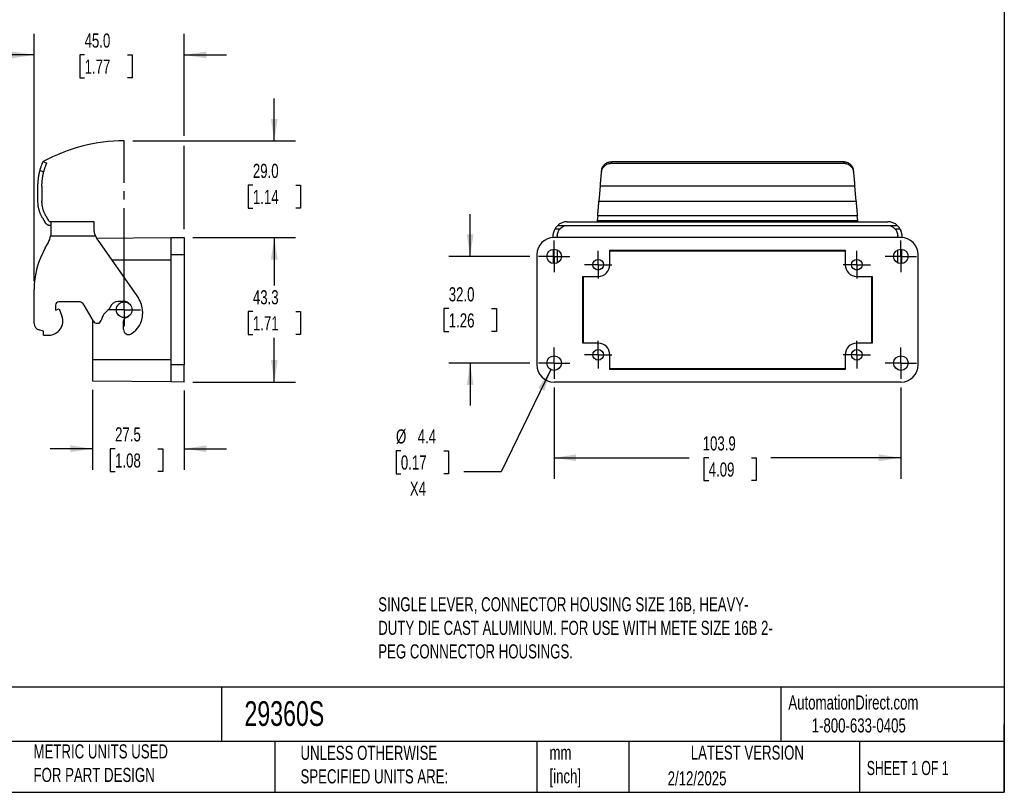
# Model space of a CAD drawing. Header units: millimetres. Extents: x 13 to 546, y 13 to 419.
# Tile 2 of 3: x 251 to 546, y 13 to 244. Entities that reach past the tile are written whole.
import ezdxf

# ---------------------------------------------------------------- set-up
doc = ezdxf.new("R2010")
doc.units = ezdxf.units.MM
doc.header["$LTSCALE"] = 2
doc.linetypes.add('SLD-Center', pattern=[19.05, 15.24, -1.27, 1.27, -1.27])
doc.linetypes.add('SLD-Solid', pattern=[0])
doc.layers.add('CENTER', color=40, linetype='SLD-Center')
doc.layers.add('DIMENSIONS', color=140, linetype='SLD-Solid', lineweight=25)
doc.layers.add('TEXT', color=140, linetype='SLD-Solid', lineweight=25)
doc.styles.add('SLDTEXTSTYLE0', font='TXT', dxfattribs={"width": 0.7})
doc.styles.add('SLDTEXTSTYLE1', font='TXT', dxfattribs={"width": 0.65})
doc.dimstyles.new('SLDDIMSTYLE0', dxfattribs={"dimtxt": 4.316016, "dimasz": 6.604, "dimexe": 0, "dimexo": 0.0625, "dimgap": 1.079004, "dimtad": 0, "dimtih": 1, "dimtoh": 1, "dimrnd": 1e-09, "dimzin": 4, "dimdsep": 46, "dimtxsty": 'SLDTEXTSTYLE0', "dimsah": 1, "dimcen": 0.09, "dimadec": 0, "dimazin": 1, "dimtfac": 1, "dimtmove": 0, "dimatfit": 0, "dimfxl": 0, "dimfrac": 2, "dimtolj": 1, "dimtzin": 12, "dimarcsym": 0})
doc.dimstyles.new('SLDDIMSTYLE1', dxfattribs={"dimtxt": 4.316016, "dimasz": 6.604, "dimexe": 0, "dimexo": 0.0625, "dimgap": 1.079004, "dimtad": 0, "dimtih": 1, "dimtoh": 1, "dimrnd": 1e-09, "dimzin": 12, "dimdsep": 46, "dimtxsty": 'SLDTEXTSTYLE0', "dimsah": 1, "dimcen": 0.09, "dimadec": 0, "dimazin": 3, "dimtfac": 1, "dimtofl": 0, "dimtmove": 0, "dimatfit": 3, "dimfxl": 0, "dimfrac": 2, "dimtolj": 1, "dimtzin": 12, "dimarcsym": 0})
doc.dimstyles.new('SLDDIMSTYLE3', dxfattribs={"dimtxt": 4.316016, "dimasz": 6.604, "dimexe": 0, "dimexo": 0.0625, "dimgap": 1.079004, "dimtad": 0, "dimtih": 1, "dimtoh": 1, "dimrnd": 1e-09, "dimzin": 12, "dimdsep": 46, "dimtxsty": 'SLDTEXTSTYLE0', "dimsah": 1, "dimcen": 0.09, "dimadec": 0, "dimazin": 3, "dimtfac": 1, "dimtmove": 0, "dimatfit": 0, "dimfxl": 0, "dimfrac": 2, "dimtolj": 1, "dimtzin": 12, "dimarcsym": 0})
doc.dimstyles.new('SLDDIMSTYLE4', dxfattribs={"dimtxt": 4.316016, "dimasz": 6.604, "dimexe": 0, "dimexo": 0.0625, "dimgap": 1.079004, "dimtad": 0, "dimtih": 1, "dimtoh": 1, "dimrnd": 1e-09, "dimzin": 12, "dimdsep": 46, "dimtxsty": 'SLDTEXTSTYLE0', "dimsah": 1, "dimcen": 0, "dimadec": 0, "dimazin": 3, "dimtfac": 1, "dimtofl": 0, "dimtmove": 0, "dimatfit": 3, "dimfxl": 0, "dimfrac": 2, "dimtolj": 1, "dimtzin": 12, "dimarcsym": 0})

# ---------------------------------------------------------------- blocks, each defined once
blk = doc.blocks.new('_D_3')
at = {"layer": 'DIMENSIONS'}
for p, q in [((327.35, 208), (327.35, 220.7)), ((284.92, 208), (333.7, 208)), ((320.94, 194.7), (319.49, 194.7)), ((319.49, 194.7), (319.49, 187.84)), ((333.77, 194.7), (335.22, 194.7)), ((335.22, 194.7), (335.22, 187.84)), ((319.49, 187.84), (320.94, 187.84)), ((335.22, 187.84), (333.77, 187.84)), ((302.92, 179.04), (333.7, 179.04)), ((327.35, 179.04), (327.35, 166.34))]:
    blk.add_line(p, q, dxfattribs=at)
for points in [[(327.35, 208), (328.37, 214.6), (326.34, 214.6)], [(327.35, 179.04), (326.34, 172.44), (328.37, 172.44)]]:
    blk.add_solid(points, dxfattribs=at)
at = {"layer": 'DIMENSIONS', "char_height": 4.233, "attachment_point": 1, "style": 'SLDTEXTSTYLE0'}
for s, insert in [('29.0', (320.94, 201.12)), ('1.14', (320.94, 193.3))]:
    blk.add_mtext(s, dxfattribs=dict(at, insert=insert))
blk = doc.blocks.new('_D_4')
at = {"layer": 'DIMENSIONS'}
for p, q in [((302.92, 179.04), (333.7, 179.04)), ((327.35, 179.04), (327.35, 164.64)), ((320.94, 156.82), (319.49, 156.82)), ((319.49, 156.82), (319.49, 149.96)), ((333.77, 156.82), (335.22, 156.82)), ((335.22, 156.82), (335.22, 149.96)), ((319.49, 149.96), (320.94, 149.96)), ((327.35, 135.7), (327.35, 148.99)), ((335.22, 149.96), (333.77, 149.96)), ((302.92, 135.7), (333.7, 135.7))]:
    blk.add_line(p, q, dxfattribs=at)
for points in [[(327.35, 179.04), (326.34, 172.44), (328.37, 172.44)], [(327.35, 135.7), (328.37, 142.31), (326.34, 142.31)]]:
    blk.add_solid(points, dxfattribs=at)
at = {"layer": 'DIMENSIONS', "char_height": 4.233, "attachment_point": 1, "style": 'SLDTEXTSTYLE0'}
for s, insert in [('43.3', (320.94, 163.24)), ('1.71', (320.94, 155.42))]:
    blk.add_mtext(s, dxfattribs=dict(at, insert=insert))
blk = doc.blocks.new('_D_5')
at = {"layer": 'DIMENSIONS'}
for p, q in [((272.88, 133.4), (272.88, 109.35)), ((300.38, 133.16), (300.38, 109.35)), ((272.88, 115.7), (260.18, 115.7)), ((279.65, 115.7), (278.2, 115.7)), ((278.2, 115.7), (278.2, 108.84)), ((292.47, 115.7), (293.92, 115.7)), ((293.92, 115.7), (293.92, 108.84)), ((300.38, 115.7), (313.08, 115.7)), ((278.2, 108.84), (279.65, 108.84)), ((293.92, 108.84), (292.47, 108.84))]:
    blk.add_line(p, q, dxfattribs=at)
for points in [[(272.88, 115.7), (266.28, 116.72), (266.28, 114.69)], [(300.38, 115.7), (306.99, 114.69), (306.99, 116.72)]]:
    blk.add_solid(points, dxfattribs=at)
at = {"layer": 'DIMENSIONS', "char_height": 4.233, "attachment_point": 1, "style": 'SLDTEXTSTYLE0'}
for s, insert in [('27.5', (279.65, 122.13)), ('1.08', (279.65, 114.3))]:
    blk.add_mtext(s, dxfattribs=dict(at, insert=insert))
blk = doc.blocks.new('_D_6')
at = {"layer": 'DIMENSIONS'}
for p, q in [((255.38, 165.95), (255.38, 240.13)), ((300.38, 209.52), (300.38, 240.13)), ((255.38, 233.78), (242.68, 233.78)), ((270.51, 233.78), (269.06, 233.78)), ((269.06, 233.78), (269.06, 226.92)), ((283.34, 233.78), (284.78, 233.78)), ((284.78, 233.78), (284.78, 226.92)), ((300.38, 233.78), (313.08, 233.78)), ((269.06, 226.92), (270.51, 226.92)), ((284.78, 226.92), (283.34, 226.92)), ((300.38, 181.58), (300.38, 206.47))]:
    blk.add_line(p, q, dxfattribs=at)
for points in [[(255.38, 233.78), (248.78, 234.79), (248.78, 232.76)], [(300.38, 233.78), (306.99, 232.76), (306.99, 234.79)]]:
    blk.add_solid(points, dxfattribs=at)
at = {"layer": 'DIMENSIONS', "char_height": 4.233, "attachment_point": 1, "style": 'SLDTEXTSTYLE0'}
for s, insert in [('45.0', (270.51, 240.2)), ('1.77', (270.51, 232.37))]:
    blk.add_mtext(s, dxfattribs=dict(at, insert=insert))
blk = doc.blocks.new('SW_CENTERMARKSYMBOL_8')
at = {"layer": 'CENTER', "color": 0}
for p, q in [((0, 2.54), (0, 4.89)), ((-2.54, 0), (-4.89, 0)), ((0, 0), (-2.54, 0)), ((0, 0), (0, 2.54)), ((0, 0), (0, -2.54)), ((0, 0), (2.54, 0)), ((2.54, 0), (4.89, 0)), ((0, -2.54), (0, -4.89))]:
    blk.add_line(p, q, dxfattribs=at)
blk = doc.blocks.new('_D_7')
at = {"layer": 'DIMENSIONS'}
for p, q in [((411.21, 134.11), (411.21, 106.65)), ((515.11, 134.11), (515.11, 106.65)), ((411.21, 113), (451.67, 113)), ((457.52, 113), (456.07, 113)), ((456.07, 113), (456.07, 106.14)), ((470.34, 113), (471.79, 113)), ((471.79, 113), (471.79, 106.14)), ((515.11, 113), (476.19, 113)), ((456.07, 106.14), (457.52, 106.14)), ((471.79, 106.14), (470.34, 106.14))]:
    blk.add_line(p, q, dxfattribs=at)
for points in [[(411.21, 113), (417.81, 111.98), (417.81, 114.01)], [(515.11, 113), (508.5, 114.01), (508.5, 111.98)]]:
    blk.add_solid(points, dxfattribs=at)
at = {"layer": 'DIMENSIONS', "char_height": 4.233, "attachment_point": 1, "style": 'SLDTEXTSTYLE0'}
for s, insert in [('103.9', (455.72, 119.42)), ('4.09', (457.52, 111.59))]:
    blk.add_mtext(s, dxfattribs=dict(at, insert=insert))
blk = doc.blocks.new('_D_8')
at = {"layer": 'DIMENSIONS'}
for p, q in [((386.04, 173.37), (386.04, 186.07)), ((403.95, 173.37), (379.69, 173.37)), ((379.63, 157.7), (378.18, 157.7)), ((378.18, 157.7), (378.18, 150.84)), ((392.45, 157.7), (393.9, 157.7)), ((393.9, 157.7), (393.9, 150.84)), ((378.18, 150.84), (379.63, 150.84)), ((393.9, 150.84), (392.45, 150.84)), ((403.95, 141.37), (379.69, 141.37)), ((386.04, 141.37), (386.04, 128.67))]:
    blk.add_line(p, q, dxfattribs=at)
for points in [[(386.04, 173.37), (387.05, 179.98), (385.02, 179.98)], [(386.04, 141.37), (385.02, 134.77), (387.05, 134.77)]]:
    blk.add_solid(points, dxfattribs=at)
at = {"layer": 'DIMENSIONS', "char_height": 4.233, "attachment_point": 1, "style": 'SLDTEXTSTYLE0'}
for s, insert in [('32.0', (379.63, 164.12)), ('1.26', (379.63, 156.29))]:
    blk.add_mtext(s, dxfattribs=dict(at, insert=insert))
blk = doc.blocks.new('_D_9')
at = {"layer": 'DIMENSIONS'}
for p, q in [((410.25, 139.42), (395.29, 108.83)), ((365.28, 115.09), (363.83, 115.09)), ((363.83, 115.09), (363.83, 108.23)), ((378.11, 115.09), (379.55, 115.09)), ((379.55, 115.09), (379.55, 108.23)), ((363.83, 108.23), (365.28, 108.23)), ((379.55, 108.23), (378.11, 108.23)), ((395.29, 108.83), (384.18, 108.83))]:
    blk.add_line(p, q, dxfattribs=at)
blk.add_solid([(410.25, 139.42), (406.44, 133.93), (408.26, 133.04)], dxfattribs=at)
at = {"layer": 'DIMENSIONS', "char_height": 4.233, "attachment_point": 1, "style": 'SLDTEXTSTYLE0'}
for s, insert in [('%%c', (363.82, 121.52)), ('4.4', (370.33, 121.52)), ('0.17', (365.28, 113.69)), ('X4', (367.97, 105.87))]:
    blk.add_mtext(s, dxfattribs=dict(at, insert=insert))
blk = doc.blocks.new('SW_CENTERMARKSYMBOL_9')
at = {"layer": 'CENTER', "color": 0}
for p, q in [((0, 2.54), (0, 4.14)), ((-2.54, 0), (-4.14, 0)), ((0, 0), (-2.54, 0)), ((0, 0), (0, 2.54)), ((0, 0), (0, -2.54)), ((0, 0), (2.54, 0)), ((2.54, 0), (4.14, 0)), ((0, -2.54), (0, -4.14))]:
    blk.add_line(p, q, dxfattribs=at)
blk = doc.blocks.new('SW_CENTERMARKSYMBOL_10')
at = {"layer": 'CENTER', "color": 0}
for p, q in [((0, 2.54), (0, 4.14)), ((-2.54, 0), (-4.14, 0)), ((0, 0), (-2.54, 0)), ((0, 0), (0, 2.54)), ((0, 0), (0, -2.54)), ((0, 0), (2.54, 0)), ((2.54, 0), (4.14, 0)), ((0, -2.54), (0, -4.14))]:
    blk.add_line(p, q, dxfattribs=at)
blk = doc.blocks.new('SW_CENTERMARKSYMBOL_11')
at = {"layer": 'CENTER', "color": 0}
for p, q in [((0, 2.54), (0, 4.14)), ((-2.54, 0), (-4.14, 0)), ((0, 0), (-2.54, 0)), ((0, 0), (0, 2.54)), ((0, 0), (0, -2.54)), ((0, 0), (2.54, 0)), ((0, -2.54), (0, -4.14)), ((2.54, 0), (4.14, 0))]:
    blk.add_line(p, q, dxfattribs=at)
blk = doc.blocks.new('SW_CENTERMARKSYMBOL_12')
at = {"layer": 'CENTER', "color": 0}
for p, q in [((0, 2.54), (0, 4.14)), ((-2.54, 0), (-4.14, 0)), ((0, 0), (-2.54, 0)), ((0, 0), (0, 2.54)), ((0, 0), (0, -2.54)), ((0, 0), (2.54, 0)), ((0, -2.54), (0, -4.14)), ((2.54, 0), (4.14, 0))]:
    blk.add_line(p, q, dxfattribs=at)
blk = doc.blocks.new('SW_CENTERMARKSYMBOL_13')
at = {"layer": 'CENTER', "color": 0}
for p, q in [((0, 2.54), (0, 4.72)), ((-2.54, 0), (-4.72, 0)), ((0, 0), (-2.54, 0)), ((0, 0), (0, 2.54)), ((0, 0), (0, -2.54)), ((0, 0), (2.54, 0)), ((0, -2.54), (0, -4.72)), ((2.54, 0), (4.72, 0))]:
    blk.add_line(p, q, dxfattribs=at)
blk = doc.blocks.new('SW_CENTERMARKSYMBOL_14')
at = {"layer": 'CENTER', "color": 0}
for p, q in [((0, 2.54), (0, 4.72)), ((-2.54, 0), (-4.72, 0)), ((0, 0), (-2.54, 0)), ((0, 0), (0, 2.54)), ((0, 0), (0, -2.54)), ((0, 0), (2.54, 0)), ((0, -2.54), (0, -4.72)), ((2.54, 0), (4.72, 0))]:
    blk.add_line(p, q, dxfattribs=at)
blk = doc.blocks.new('SW_CENTERMARKSYMBOL_15')
at = {"layer": 'CENTER', "color": 0}
for p, q in [((0, 2.54), (0, 4.72)), ((-2.54, 0), (-4.72, 0)), ((0, 0), (-2.54, 0)), ((0, 0), (0, 2.54)), ((0, 0), (0, -2.54)), ((0, 0), (2.54, 0)), ((0, -2.54), (0, -4.72)), ((2.54, 0), (4.72, 0))]:
    blk.add_line(p, q, dxfattribs=at)
blk = doc.blocks.new('SW_CENTERMARKSYMBOL_16')
at = {"layer": 'CENTER', "color": 0}
for p, q in [((0, 2.54), (0, 4.72)), ((-2.54, 0), (-4.72, 0)), ((0, 0), (-2.54, 0)), ((0, 0), (0, 2.54)), ((0, 0), (0, -2.54)), ((0, 0), (2.54, 0)), ((2.54, 0), (4.72, 0)), ((0, -2.54), (0, -4.72))]:
    blk.add_line(p, q, dxfattribs=at)

msp = doc.modelspace()

# ---------------------------------------------------------------- linework, layer by layer
for p, q in [((258.067, 201.774), (259.168, 201.296)), ((428.45, 201.774), (428.408, 201.296)), ((428.408, 201.296), (497.908, 201.296)), ((428.45, 201.774), (497.866, 201.774)), ((497.866, 201.774), (497.908, 201.296)), ((257.158, 199.159), (258.272, 198.676)), ((425.45, 199.159), (425.408, 198.676)), ((500.908, 198.676), (500.866, 199.159)), ((256.537, 189.917), (256.537, 194.407)), ((257.737, 194.407), (257.737, 189.917)), ((425.034, 194.407), (424.642, 189.917)), ((501.282, 194.407), (425.034, 194.407)), ((501.674, 189.917), (501.282, 194.407)), ((424.642, 189.917), (501.674, 189.917)), ((257.877, 184.917), (258.653, 183.574)), ((258.916, 185.517), (259.692, 184.174)), ((260.385, 183.774), (260.385, 180.382)), ((273.385, 183.774), (260.385, 183.774)), ((273.385, 182.574), (273.385, 183.774)), ((415.158, 183.774), (511.158, 183.774)), ((424.257, 185.517), (424.139, 184.174)), ((424.139, 184.174), (502.177, 184.174)), ((502.059, 185.517), (424.257, 185.517)), ((502.177, 184.174), (502.059, 185.517)), ((273.385, 181.666), (273.385, 182.574)), ((411.516, 181.666), (413.008, 181.666)), ((415.158, 182.574), (412.219, 182.574)), ((511.158, 182.574), (415.158, 182.574)), ((514.097, 182.574), (511.158, 182.574)), ((513.308, 181.666), (514.8, 181.666)), ((258.734, 175.914), (259.581, 177.382)), ((260.33, 179.574), (273.761, 179.574)), ((274.11, 178.814), (296.385, 179.009)), ((274.47, 178.224), (286.619, 160.874)), ((296.385, 179.009), (300.385, 179.043)), ((296.385, 179.009), (296.385, 173.874)), ((300.385, 179.043), (300.385, 173.874)), ((410.958, 179.009), (410.958, 179.574)), ((515.108, 179.043), (411.208, 179.043)), ((412.158, 179.574), (412.158, 179.043)), ((514.158, 179.043), (514.158, 179.574)), ((515.358, 179.574), (515.358, 179.037)), ((410.958, 175.54), (410.958, 171.208)), ((412.158, 175.336), (412.158, 171.411)), ((427.908, 175.27), (498.408, 175.27)), ((427.908, 170.874), (427.908, 175.27)), ((427.908, 175.078), (498.408, 175.078)), ((498.408, 175.27), (498.408, 170.874)), ((514.158, 171.411), (514.158, 175.336)), ((515.358, 171.208), (515.358, 175.54)), ((278.566, 172.374), (296.385, 172.374)), ((296.385, 173.874), (296.385, 140.874)), ((300.385, 173.874), (296.385, 173.874)), ((300.385, 173.874), (300.385, 140.874)), ((406.038, 173.874), (406.038, 140.874)), ((520.278, 140.874), (520.278, 173.874)), ((419.812, 147.374), (419.812, 167.374)), ((419.812, 167.374), (424.408, 167.374)), ((420.004, 147.374), (420.004, 167.374)), ((501.908, 167.374), (506.504, 167.374)), ((506.312, 167.374), (506.312, 147.374)), ((506.504, 167.374), (506.504, 147.374)), ((255.385, 153.259), (255.385, 163.415)), ((268.63, 159.774), (262.785, 159.774)), ((282.185, 159.874), (280.595, 159.874)), ((261.785, 158.774), (261.785, 157.273)), ((261.785, 157.273), (262.912, 157.684)), ((262.912, 157.684), (263.74, 155.41)), ((273.145, 153.953), (270.362, 158.774)), ((278.042, 157.8), (276.51, 156.269)), ((287.885, 156.859), (287.885, 156.159)), ((272.885, 154.404), (272.885, 142.374)), ((275.929, 155.356), (275.493, 154.159)), ((282.185, 151.418), (282.185, 154.02)), ((258.185, 150.974), (256.867, 151.327)), ((258.185, 149.774), (258.185, 150.974)), ((258.185, 149.774), (259.793, 149.774)), ((424.408, 147.374), (419.812, 147.374)), ((506.504, 147.374), (501.908, 147.374)), ((296.385, 142.374), (272.885, 142.374)), ((272.885, 142.374), (272.885, 135.944)), ((427.908, 139.478), (427.908, 143.874)), ((498.408, 143.874), (498.408, 139.478)), ((300.385, 140.874), (296.385, 140.874)), ((296.385, 140.874), (296.385, 135.739)), ((300.385, 135.704), (300.385, 140.874)), ((498.408, 139.67), (427.908, 139.67)), ((498.408, 139.478), (427.908, 139.478)), ((296.385, 135.739), (272.885, 135.944)), ((300.385, 135.704), (296.385, 135.739)), ((515.108, 135.704), (411.208, 135.704))]:
    msp.add_line(p, q)
for centre, radius in [((411.208, 173.374), 2.18), ((515.108, 173.374), 2.18), ((424.408, 170.874), 1.6), ((501.908, 170.874), 1.6), ((282.385, 157.374), 2.35), ((424.408, 143.874), 1.6), ((501.908, 143.874), 1.6), ((411.208, 141.374), 2.18), ((515.108, 141.374), 2.18)]:
    msp.add_circle(centre, radius)
for centre, radius, start, end in [((415.158, 179.574), 4.2, 90, 134.41531), ((511.158, 179.574), 4.2, 45.58469, 90), ((415.158, 179.574), 4.2, 134.41531, 150.12894), ((415.158, 179.574), 3, 90, 135.79163), ((511.158, 179.574), 3, 44.20837, 90), ((511.158, 179.574), 4.2, 29.87106, 45.58469), ((254.385, 180.382), 6, 330.0007, 352.26346), ((411.208, 173.874), 5.17, 90, 180), ((515.108, 173.874), 5.17, 0, 90), ((280.385, 163.415), 25, 150.0007, 180), ((424.408, 170.874), 3.5, 270, 0), ((501.908, 170.874), 3.5, 180, 270), ((262.785, 158.774), 1, 90, 180), ((268.63, 157.774), 2, 29.99995, 90), ((280.585, 157.374), 2.5, 89.77255, 164.92643), ((282.185, 157.374), 2.5, 39.8702, 90), ((280.885, 156.859), 7, 0, 34.9999), ((277.688, 158.154), 0.5, 315, 344.92643), ((259.793, 153.974), 4.2, 270, 19.99948), ((274.271, 154.603), 1.3, 209.99995, 339.99976), ((278.278, 154.501), 2.5, 135, 159.99976), ((283.185, 154.02), 1, 106.60155, 180), ((282.185, 157.374), 2.5, 286.60155, 320.1298), ((280.885, 156.152), 7, 300.60307, 0.05329), ((257.385, 153.259), 2, 180, 254.998), ((283.685, 151.418), 1.5, 180, 300.60307), ((424.408, 143.874), 3.5, 0, 90), ((501.908, 143.874), 3.5, 90, 180), ((411.208, 140.874), 5.17, 180, 270), ((515.108, 140.874), 5.17, 270, 0)]:
    msp.add_arc(centre, radius, start, end)
for points, knots in [([(257.158, 199.159), (257.17, 199.204), (257.194, 199.294), (257.231, 199.427), (257.269, 199.559), (257.32, 199.734), (257.385, 199.946), (257.491, 200.273), (257.622, 200.653), (257.768, 201.045), (257.894, 201.364), (257.975, 201.559), (258.022, 201.67), (258.048, 201.73), (258.064, 201.767), (258.066, 201.772), (258.067, 201.774)], [0, 0, 0, 0, 0.03116146, 0.06234285, 0.09360983, 0.1250275, 0.1877229, 0.24987891, 0.37501116, 0.49952049, 0.62463211, 0.74921573, 0.81233526, 0.87480375, 0.93717365, 1, 1, 1, 1]), ([(258.272, 198.676), (258.285, 198.727), (258.312, 198.83), (258.353, 198.983), (258.395, 199.134), (258.438, 199.283), (258.482, 199.429), (258.526, 199.573), (258.605, 199.821), (258.723, 200.169), (258.863, 200.55), (258.992, 200.877), (259.065, 201.056), (259.11, 201.16), (259.135, 201.22), (259.162, 201.282), (259.166, 201.291), (259.168, 201.296)], [0, 0, 0, 0, 0.0356742, 0.071398, 0.1071741, 0.143005, 0.1788933, 0.2148414, 0.250852, 0.3701521, 0.5005396, 0.6119195, 0.7501751, 0.7802953, 0.8319827, 0.905224, 1, 1, 1, 1]), ([(425.408, 198.676), (425.413, 198.727), (425.424, 198.83), (425.45, 198.983), (425.484, 199.134), (425.527, 199.283), (425.577, 199.429), (425.636, 199.573), (425.754, 199.821), (425.975, 200.169), (426.337, 200.55), (426.786, 200.877), (427.161, 201.056), (427.47, 201.16), (427.692, 201.22), (428.015, 201.282), (428.266, 201.291), (428.408, 201.296)], [0, 0, 0, 0, 0.0356742, 0.071398, 0.1071741, 0.143005, 0.1788933, 0.2148414, 0.250852, 0.3701521, 0.5005396, 0.6119195, 0.7501751, 0.7802953, 0.8319827, 0.905224, 1, 1, 1, 1]), ([(425.45, 199.159), (425.455, 199.204), (425.464, 199.294), (425.486, 199.427), (425.513, 199.559), (425.559, 199.734), (425.63, 199.946), (425.778, 200.273), (426.02, 200.653), (426.397, 201.045), (426.842, 201.364), (427.263, 201.559), (427.617, 201.67), (427.891, 201.73), (428.169, 201.767), (428.356, 201.772), (428.45, 201.774)], [0, 0, 0, 0, 0.03116146, 0.06234285, 0.09360983, 0.1250275, 0.1877229, 0.24987891, 0.37501116, 0.49952049, 0.62463211, 0.74921573, 0.81233526, 0.87480375, 0.93717365, 1, 1, 1, 1]), ([(497.866, 201.774), (497.913, 201.773), (498.006, 201.772), (498.146, 201.763), (498.285, 201.748), (498.47, 201.72), (498.697, 201.67), (499.051, 201.56), (499.471, 201.366), (499.917, 201.047), (500.294, 200.656), (500.537, 200.275), (500.685, 199.948), (500.772, 199.693), (500.835, 199.43), (500.856, 199.25), (500.866, 199.159)], [0, 0, 0, 0, 0.03112145, 0.06228733, 0.093566, 0.12502512, 0.18767241, 0.2498792, 0.37494449, 0.49953169, 0.62457108, 0.74921567, 0.81218279, 0.87461126, 0.937038, 1, 1, 1, 1]), ([(497.908, 201.296), (497.965, 201.295), (498.074, 201.294), (498.23, 201.281), (498.372, 201.264), (498.499, 201.243), (498.612, 201.22), (498.711, 201.196), (498.796, 201.173), (498.868, 201.152), (498.926, 201.133), (498.971, 201.118), (499.189, 201.04), (499.534, 200.875), (499.982, 200.548), (500.343, 200.167), (500.584, 199.786), (500.728, 199.465), (500.814, 199.209), (500.877, 198.946), (500.898, 198.766), (500.908, 198.676)], [0, 0, 0, 0, 0.0379477, 0.0728672, 0.1047583, 0.1336209, 0.1594548, 0.1822599, 0.2020361, 0.2187832, 0.2325013, 0.2431901, 0.2508498, 0.3891712, 0.5005269, 0.6302969, 0.7501483, 0.8125029, 0.8749206, 0.9374151, 1, 1, 1, 1]), ([(256.537, 194.407), (256.538, 194.557), (256.54, 194.851), (256.556, 195.283), (256.581, 195.699), (256.613, 196.098), (256.652, 196.48), (256.697, 196.845), (256.747, 197.193), (256.801, 197.524), (256.857, 197.838), (256.916, 198.135), (256.976, 198.415), (257.036, 198.678), (257.096, 198.924), (257.138, 199.083), (257.158, 199.159)], [0, 0, 0, 0, 0.0934443, 0.1835017, 0.2701721, 0.3534554, 0.4333517, 0.509861, 0.5829832, 0.6527183, 0.7190663, 0.7820273, 0.8416011, 0.8977879, 0.9505875, 1, 1, 1, 1]), ([(257.737, 194.407), (257.738, 194.552), (257.74, 194.835), (257.756, 195.251), (257.78, 195.65), (257.812, 196.031), (257.851, 196.395), (257.894, 196.741), (257.942, 197.069), (257.994, 197.38), (258.047, 197.673), (258.103, 197.948), (258.159, 198.206), (258.215, 198.447), (258.253, 198.601), (258.272, 198.676)], [0, 0, 0, 0, 0.1004999, 0.1970703, 0.2897114, 0.378423, 0.4632051, 0.5440578, 0.620981, 0.6939747, 0.7630388, 0.8281734, 0.8893785, 0.946654, 1, 1, 1, 1]), ([(425.034, 194.407), (425.047, 194.552), (425.072, 194.835), (425.108, 195.251), (425.143, 195.65), (425.176, 196.031), (425.208, 196.395), (425.238, 196.741), (425.267, 197.069), (425.294, 197.38), (425.32, 197.673), (425.344, 197.948), (425.367, 198.206), (425.388, 198.447), (425.401, 198.601), (425.408, 198.676)], [0, 0, 0, 0, 0.1004999, 0.1970703, 0.2897114, 0.378423, 0.4632051, 0.5440578, 0.620981, 0.6939747, 0.7630388, 0.8281734, 0.8893785, 0.946654, 1, 1, 1, 1]), ([(500.908, 198.676), (500.919, 198.552), (500.942, 198.29), (500.979, 197.872), (501.019, 197.409), (501.064, 196.899), (501.113, 196.342), (501.165, 195.738), (501.222, 195.088), (501.261, 194.639), (501.282, 194.407)], [0, 0, 0, 0, 0.088684, 0.1877443, 0.2971809, 0.4169934, 0.5471818, 0.6877459, 0.8386854, 1, 1, 1, 1]), ([(257.877, 184.917), (257.828, 185.004), (257.729, 185.178), (257.589, 185.45), (257.453, 185.733), (257.322, 186.029), (257.198, 186.336), (257.082, 186.656), (256.974, 186.988), (256.873, 187.337), (256.778, 187.724), (256.687, 188.17), (256.608, 188.687), (256.549, 189.278), (256.541, 189.697), (256.537, 189.917)], [0, 0, 0, 0, 0.05670222, 0.11505718, 0.17506497, 0.23672566, 0.30003931, 0.36500598, 0.43162571, 0.49989857, 0.57336262, 0.66010587, 0.76012732, 0.87342581, 1, 1, 1, 1]), ([(258.916, 185.517), (258.867, 185.604), (258.767, 185.781), (258.627, 186.057), (258.492, 186.346), (258.364, 186.649), (258.244, 186.967), (258.134, 187.298), (258.037, 187.633), (257.949, 187.988), (257.869, 188.379), (257.8, 188.835), (257.748, 189.355), (257.741, 189.723), (257.737, 189.917)], [0, 0, 0, 0, 0.064937, 0.1320328, 0.2012873, 0.2727007, 0.3462731, 0.4220046, 0.4998951, 0.5733594, 0.6601031, 0.7601253, 0.8734247, 1, 1, 1, 1]), ([(424.257, 185.517), (424.264, 185.604), (424.28, 185.781), (424.304, 186.057), (424.329, 186.346), (424.356, 186.649), (424.384, 186.967), (424.412, 187.298), (424.442, 187.633), (424.473, 187.988), (424.507, 188.379), (424.547, 188.835), (424.592, 189.355), (424.625, 189.723), (424.642, 189.917)], [0, 0, 0, 0, 0.064937, 0.1320328, 0.2012873, 0.2727007, 0.3462731, 0.4220046, 0.4998951, 0.5733594, 0.6601031, 0.7601253, 0.8734247, 1, 1, 1, 1]), ([(501.674, 189.917), (501.683, 189.818), (501.7, 189.623), (501.725, 189.34), (501.748, 189.072), (501.77, 188.82), (501.791, 188.584), (501.81, 188.365), (501.828, 188.161), (501.845, 187.973), (501.86, 187.801), (501.887, 187.491), (501.925, 187.053), (501.973, 186.501), (502.018, 185.99), (502.046, 185.672), (502.059, 185.517)], [0, 0, 0, 0, 0.0649547, 0.1265897, 0.1849051, 0.2399007, 0.2915766, 0.3399327, 0.384969, 0.4266854, 0.4650819, 0.5001585, 0.6350302, 0.7632942, 0.8849507, 1, 1, 1, 1]), ([(260.385, 182.574), (260.336, 182.575), (260.238, 182.577), (260.09, 182.594), (259.942, 182.621), (259.794, 182.661), (259.646, 182.713), (259.501, 182.777), (259.359, 182.854), (259.222, 182.944), (259.091, 183.046), (258.967, 183.16), (258.851, 183.287), (258.744, 183.424), (258.683, 183.524), (258.653, 183.574)], [0, 0, 0, 0, 0.0695608, 0.1403382, 0.2123352, 0.2855551, 0.3600008, 0.4356749, 0.5125803, 0.5907193, 0.6700944, 0.7507079, 0.832562, 0.9156587, 1, 1, 1, 1]), ([(259.692, 184.174), (259.707, 184.15), (259.736, 184.102), (259.789, 184.038), (259.848, 183.979), (259.913, 183.926), (260.018, 183.858), (260.175, 183.789), (260.315, 183.779), (260.385, 183.774)], [0, 0, 0, 0, 0.1009009, 0.2003343, 0.2994091, 0.3992465, 0.5009422, 0.7497897, 1, 1, 1, 1]), ([(424.139, 184.174), (424.137, 184.15), (424.133, 184.102), (424.127, 184.038), (424.122, 183.979), (424.117, 183.926), (424.112, 183.858), (424.105, 183.789), (424.105, 183.779), (424.104, 183.774)], [0, 0, 0, 0, 0.1009009, 0.2003343, 0.2994091, 0.3992465, 0.5009422, 0.7497897, 1, 1, 1, 1]), ([(502.212, 183.774), (502.212, 183.775), (502.212, 183.776), (502.211, 183.79), (502.209, 183.811), (502.206, 183.841), (502.201, 183.898), (502.192, 184), (502.182, 184.116), (502.177, 184.174)], [0, 0, 0, 0, 0.1006303, 0.1998426, 0.2987533, 0.3984889, 0.5001485, 0.7492023, 1, 1, 1, 1]), ([(273.761, 179.574), (273.63, 179.926), (273.536, 180.281), (273.442, 180.816), (273.42, 180.993), (273.391, 181.336), (273.385, 181.503), (273.385, 181.666)], [0, 0, 0, 0, 0.5, 0.5, 0.75, 0.75, 1, 1, 1, 1]), ([(410.958, 179.574), (410.958, 179.926), (411.002, 180.281), (411.142, 180.816), (411.201, 180.993), (411.341, 181.336), (411.423, 181.503), (411.516, 181.666)], [0, 0, 0, 0, 0.5, 0.5, 0.75, 0.75, 1, 1, 1, 1]), ([(412.158, 179.574), (412.158, 179.759), (412.175, 179.945), (412.246, 180.317), (412.3, 180.505), (412.443, 180.865), (412.532, 181.038), (412.746, 181.368), (412.869, 181.524), (413.008, 181.666)], [0, 0, 0, 0, 0.25, 0.25, 0.5, 0.5, 0.75, 0.75, 1, 1, 1, 1]), ([(513.308, 181.666), (513.447, 181.524), (513.568, 181.37), (513.781, 181.043), (513.872, 180.867), (514.016, 180.507), (514.069, 180.323), (514.141, 179.949), (514.158, 179.76), (514.158, 179.574)], [0, 0, 0, 0, 0.25, 0.25, 0.5, 0.5, 0.75, 0.75, 1, 1, 1, 1]), ([(514.8, 181.666), (514.987, 181.34), (515.126, 180.998), (515.267, 180.463), (515.302, 180.283), (515.347, 179.927), (515.358, 179.75), (515.358, 179.574)], [0, 0, 0, 0, 0.5, 0.5, 0.75, 0.75, 1, 1, 1, 1]), ([(273.761, 179.574), (273.792, 179.494), (273.853, 179.336), (273.957, 179.103), (274.071, 178.875), (274.194, 178.653), (274.326, 178.435), (274.422, 178.295), (274.47, 178.224)], [0, 0, 0, 0, 0.1671699, 0.3337362, 0.5, 0.6662638, 0.8328301, 1, 1, 1, 1])]:
    msp.add_open_spline(points, degree=3, knots=knots)
for points in [[(256.558, 195.29), (256.565, 195.438), (256.574, 195.585), (256.585, 195.732)], [(260.385, 180.382), (260.385, 180.114), (260.367, 179.844), (260.33, 179.574)]]:
    msp.add_open_spline(points, degree=3)
at = {"layer": 'CENTER', "linetype": 'SLD-Center'}
msp.add_line((282.385, 157.374), (282.385, 207.997), dxfattribs=at)
msp.add_arc((282.385, 157.374), 50.623, 90, 118.70919, dxfattribs=at)
at = {"layer": 'TEXT'}
for p, q in [((546.1, 419.1), (546.1, 12.7)), ((546.1, 44.252), (12.7, 44.252)), ((311.518, 44.252), (311.518, 27.94)), ((479.151, 44.252), (479.151, 27.94)), ((546.1, 12.7), (546.1, 33.02)), ((546.1, 27.94), (12.7, 27.94)), ((327.56, 27.94), (327.56, 12.7)), ((406.049, 27.94), (406.049, 12.7)), ((433.624, 27.94), (433.624, 12.7)), ((502.697, 27.94), (502.697, 12.7)), ((12.7, 12.7), (546.1, 12.7))]:
    msp.add_line(p, q, dxfattribs=at)

# ---------------------------------------------------------------- block references
at = {"layer": 'CENTER'}
for name, p in [('SW_CENTERMARKSYMBOL_13', (411.208, 173.374)), ('SW_CENTERMARKSYMBOL_15', (515.108, 173.374)), ('SW_CENTERMARKSYMBOL_12', (424.408, 170.874)), ('SW_CENTERMARKSYMBOL_9', (501.908, 170.874)), ('SW_CENTERMARKSYMBOL_8', (282.385, 157.374)), ('SW_CENTERMARKSYMBOL_11', (424.408, 143.874)), ('SW_CENTERMARKSYMBOL_10', (501.908, 143.874)), ('SW_CENTERMARKSYMBOL_14', (411.208, 141.374)), ('SW_CENTERMARKSYMBOL_16', (515.108, 141.374))]:
    msp.add_blockref(name, p, dxfattribs=at)

# ---------------------------------------------------------------- texts
at = {"layer": 'TEXT'}
for s, insert, char_height, attachment_point, style in [('SINGLE LEVER, CONNECTOR HOUSING SIZE 16B, HEAVY-^JDUTY DIE CAST ALUMINUM. FOR USE WITH METE SIZE 16B 2-^JPEG CONNECTOR HOUSINGS.', (358.5, 71.178), 4.233333, 1, 'SLDTEXTSTYLE0'), ('AutomationDirect.com', (481.39, 41.753), 4.23333, 1, 'SLDTEXTSTYLE0'), ('29360S', (318.415, 40.022), 7.4083, 1, 'SLDTEXTSTYLE0'), ('1-800-633-0405', (488.383, 34.874), 4.23333, 1, 'SLDTEXTSTYLE0'), ('METRIC UNITS USED ^JFOR PART DESIGN', (255.209, 27.091), 4.23333, 1, 'SLDTEXTSTYLE0'), ('UNLESS OTHERWISE ^JSPECIFIED UNITS ARE:', (335.216, 26.662), 4.23333, 1, 'SLDTEXTSTYLE0'), ('LATEST VERSION', (469.104, 26.728), 4.23333, 2, 'SLDTEXTSTYLE0'), ('mm^J[inch]', (409.814, 26.714), 4.2333, 1, 'SLDTEXTSTYLE0'), ('SHEET 1 OF 1', (504.883, 22.103), 4.23333, 1, 'SLDTEXTSTYLE1'), ('2/12/2025', (445.226, 19.006), 4.2333, 1, 'SLDTEXTSTYLE0')]:
    msp.add_mtext(s, dxfattribs=dict(at, insert=insert, char_height=char_height, attachment_point=attachment_point, style=style))

# ---------------------------------------------------------------- dimensions: what is measured, and where the dimension line sits
at = {"layer": 'DIMENSIONS'}
for base, p1, p2, dimstyle, picture, middle in [((255.385, 233.776), (300.385, 179.043), (255.385, 163.415), 'SLDDIMSTYLE0', '_D_6', (276.923, 233.776)), ((272.885, 115.704), (300.385, 135.704), (272.885, 135.944), 'SLDDIMSTYLE3', '_D_5', (286.06, 115.704)), ((411.208, 112.996), (515.108, 136.654), (411.208, 136.654), 'SLDDIMSTYLE1', '_D_7', (463.93, 112.996))]:
    dim = msp.add_linear_dim(base=base, p1=p1, p2=p2, dimstyle=dimstyle, dxfattribs=at)
    dim.commit()
    dim.dimension.update_dxf_attribs({"geometry": picture, "text_midpoint": middle, "dimtype": 160})
for base, p1, p2, dimstyle, picture, middle in [((327.355, 179.043), (282.385, 207.997), (300.385, 179.043), 'SLDDIMSTYLE0', '_D_3', (327.355, 194.7)), ((386.038, 141.374), (406.488, 173.374), (406.488, 141.374), 'SLDDIMSTYLE0', '_D_8', (386.038, 157.697)), ((327.355, 135.704), (300.385, 179.043), (300.385, 135.704), 'SLDDIMSTYLE1', '_D_4', (327.355, 156.819))]:
    dim = msp.add_linear_dim(base=base, p1=p1, p2=p2, angle=90, dimstyle=dimstyle, dxfattribs=at)
    dim.commit()
    dim.dimension.update_dxf_attribs({"geometry": picture, "text_midpoint": middle, "dimtype": 160})
dim = msp.add_diameter_dim_2p(p1=(412.166, 143.332), p2=(410.25, 139.415), text='<>\\PX4', dimstyle='SLDDIMSTYLE4', dxfattribs=at)
dim.commit()
dim.dimension.update_dxf_attribs({"geometry": '_D_9', "text_midpoint": (371.693, 111.056), "dimtype": 163})

doc.saveas('drawing.dxf')
